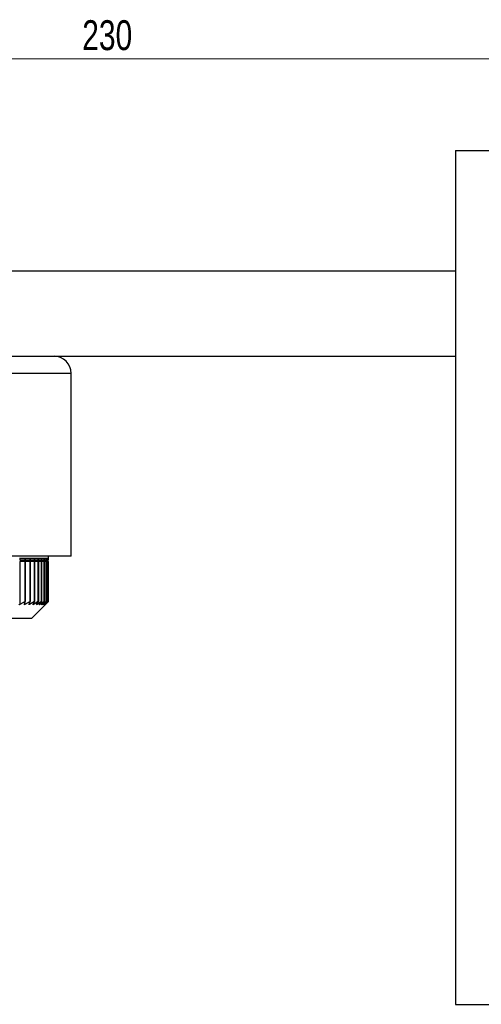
# Model space of a CAD drawing. Header units: millimetres. Extents: x 327 to 983, y 352 to 642.
# Tile 5 of 8: x 640 to 694, y 353 to 468. Entities that reach past the tile are written whole.
import ezdxf

# ---------------------------------------------------------------- set-up
doc = ezdxf.new("R2010")
doc.units = ezdxf.units.MM
doc.styles.add('SLDTEXTSTYLE0', font='TXT', dxfattribs={"width": 0.75})
doc.dimstyles.new('SLDDIMSTYLE0', dxfattribs={"dimtxt": 3.5, "dimasz": 3.556, "dimexe": 0, "dimexo": 0.0625, "dimgap": 0.875, "dimtad": 1, "dimdec": 0, "dimrnd": 1e-09, "dimzin": 12, "dimdsep": 46, "dimtxsty": 'SLDTEXTSTYLE0', "dimblk1": 'CLOSED', "dimblk2": 'CLOSED', "dimsah": 1, "dimcen": 0.09, "dimadec": 0, "dimazin": 3, "dimtfac": 1, "dimtdec": 0, "dimtofl": 0, "dimtmove": 0, "dimatfit": 3, "dimldrblk": 'CLOSED', "dimfxl": 0, "dimfrac": 2, "dimtolj": 1, "dimtzin": 12, "dimarcsym": 0})

# ---------------------------------------------------------------- blocks, each defined once
blk = doc.blocks.new('_Closed')
at = {"color": 0, "linetype": 'ByBlock', "lineweight": -2}
for p, q in [((-1, 0.166667), (0, 0)), ((-1, 0.166667), (-1, -0.166667)), ((0, 0), (-1, -0.166667)), ((0, 0), (-1, 0))]:
    blk.add_line(p, q, dxfattribs=at)
blk = doc.blocks.new('_D')
at = {"color": 7, "linetype": 'Continuous', "lineweight": 0}
for p, q in [((536.4, 439.67), (536.4, 464.52)), ((766.4, 439.67), (766.4, 464.52)), ((536.4, 463.52), (766.4, 463.52))]:
    blk.add_line(p, q, dxfattribs=at)
at = {"color": 7, "linetype": 'Continuous', "lineweight": 18, "xscale": 3.556, "yscale": 3.556}
for p, rotation in [((536.4, 463.52, -22.4), 179.9999999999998), ((766.4, 463.52, -22.4), 359.9999999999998)]:
    blk.add_blockref('_Closed', p, dxfattribs=dict(at, rotation=rotation))
at = {"color": 7, "linetype": 'Continuous', "lineweight": 18, "insert": (647.7, 468.03), "char_height": 3.5, "attachment_point": 1, "style": 'SLDTEXTSTYLE0'}
blk.add_mtext('230', dxfattribs=at)

msp = doc.modelspace()

# ---------------------------------------------------------------- linework, layer by layer
at = {"color": 7, "linetype": 'Continuous', "lineweight": 25}
for p, q in [((691.4, 452.77), (691.4, 352.77)), ((691.4, 452.77), (721.4, 452.77)), ((536.4, 438.67), (691.4, 438.67)), ((606.4, 428.67), (644.4, 428.67)), ((644.4, 428.67), (691.4, 428.67)), ((646.4, 405.27), (646.4, 426.67)), ((646.4, 405.27), (606.4, 405.27)), ((641.01, 404.97), (640.38, 404.97)), ((640.39, 404.97), (640.39, 404.85)), ((640.39, 404.85), (641.01, 404.85)), ((641.01, 404.85), (641.01, 404.97)), ((641.01, 404.85), (641.03, 404.85)), ((641.59, 404.97), (641.03, 404.97)), ((641.03, 404.97), (641.03, 404.85)), ((641.03, 404.85), (641.59, 404.85)), ((641.59, 404.85), (641.59, 404.97)), ((641.59, 404.85), (641.61, 404.85)), ((642.11, 404.97), (641.61, 404.97)), ((641.61, 404.97), (641.61, 404.85)), ((641.61, 404.85), (642.11, 404.85)), ((642.11, 404.85), (642.11, 404.97)), ((642.11, 404.85), (642.13, 404.85)), ((642.56, 404.97), (642.13, 404.97)), ((642.13, 404.97), (642.13, 404.85)), ((642.13, 404.85), (642.56, 404.85)), ((642.56, 404.85), (642.56, 404.97)), ((642.56, 404.85), (642.57, 404.85)), ((642.93, 404.97), (642.57, 404.97)), ((642.57, 404.97), (642.57, 404.85)), ((642.57, 404.85), (642.93, 404.85)), ((642.93, 404.85), (642.93, 404.97)), ((642.93, 404.85), (642.95, 404.85)), ((643.24, 404.97), (642.95, 404.97)), ((642.95, 404.97), (642.95, 404.85)), ((642.95, 404.85), (643.24, 404.85)), ((643.24, 404.85), (643.24, 404.97)), ((643.24, 404.85), (643.25, 404.85)), ((643.48, 404.97), (643.25, 404.97)), ((643.25, 404.97), (643.25, 404.85)), ((643.25, 404.85), (643.48, 404.85)), ((643.64, 404.97), (643.48, 404.97)), ((643.48, 404.97), (643.48, 404.85)), ((643.48, 404.85), (643.48, 404.97)), ((643.48, 404.85), (643.48, 404.85)), ((643.48, 404.85), (643.64, 404.85)), ((643.73, 404.97), (643.64, 404.97)), ((643.64, 404.97), (643.64, 404.85)), ((643.64, 404.85), (643.64, 404.97)), ((643.64, 404.85), (643.64, 404.85)), ((643.64, 404.85), (643.73, 404.85)), ((643.75, 404.97), (643.73, 404.97)), ((643.73, 404.97), (643.73, 404.85)), ((643.73, 404.85), (643.73, 404.97)), ((643.73, 404.85), (643.73, 404.85)), ((643.73, 404.85), (643.75, 404.85)), ((643.75, 404.97), (643.75, 405.27)), ((643.75, 404.85), (643.75, 404.97)), ((640.39, 404.62), (640.39, 399.59)), ((641.01, 404.62), (640.39, 404.62)), ((641.01, 399.97), (641.01, 404.62)), ((641.03, 404.62), (641.01, 404.62)), ((641.03, 404.62), (641.03, 399.97)), ((641.59, 404.62), (641.03, 404.62)), ((641.59, 399.97), (641.59, 404.62)), ((641.61, 404.62), (641.59, 404.62)), ((641.61, 404.62), (641.61, 399.97)), ((642.11, 404.62), (641.61, 404.62)), ((642.11, 399.97), (642.11, 404.62)), ((642.13, 404.62), (642.11, 404.62)), ((642.13, 404.62), (642.13, 399.97)), ((642.56, 404.62), (642.13, 404.62)), ((642.56, 399.97), (642.56, 404.62)), ((642.57, 404.62), (642.56, 404.62)), ((642.57, 404.62), (642.57, 399.97)), ((642.93, 404.62), (642.57, 404.62)), ((642.93, 399.97), (642.93, 404.62)), ((642.95, 404.62), (642.93, 404.62)), ((642.95, 404.62), (642.95, 399.97)), ((643.24, 404.62), (642.95, 404.62)), ((643.24, 399.97), (643.24, 404.62)), ((643.25, 404.62), (643.24, 404.62)), ((643.25, 404.62), (643.25, 399.97)), ((643.48, 404.62), (643.25, 404.62)), ((643.48, 399.97), (643.48, 404.62)), ((643.48, 404.62), (643.48, 399.97)), ((643.48, 404.62), (643.48, 404.62)), ((643.64, 404.62), (643.48, 404.62)), ((643.64, 399.97), (643.64, 404.62)), ((643.64, 404.62), (643.64, 399.97)), ((643.64, 404.62), (643.64, 404.62)), ((643.73, 404.62), (643.64, 404.62)), ((643.73, 399.97), (643.73, 404.62)), ((643.73, 404.62), (643.73, 399.97)), ((643.73, 404.62), (643.73, 404.62)), ((643.75, 404.62), (643.73, 404.62)), ((643.75, 399.97), (643.75, 404.62)), ((641.01, 399.97), (640.39, 399.59)), ((640.94, 399.59), (641.03, 399.97)), ((641.59, 399.97), (640.99, 399.59)), ((641.01, 399.97), (641.03, 399.97)), ((641.49, 399.59), (641.61, 399.97)), ((642.11, 399.97), (641.53, 399.59)), ((641.59, 399.97), (641.61, 399.97)), ((641.75, 397.97), (643.56, 399.77)), ((641.96, 399.59), (642.13, 399.97)), ((642.56, 399.97), (642, 399.59)), ((642.11, 399.97), (642.13, 399.97)), ((642.37, 399.59), (642.57, 399.97)), ((642.93, 399.97), (642.41, 399.59)), ((642.56, 399.97), (642.57, 399.97)), ((642.71, 399.59), (642.95, 399.97)), ((643.24, 399.97), (642.74, 399.59)), ((642.93, 399.97), (642.95, 399.97)), ((642.98, 399.59), (643.25, 399.97)), ((643.48, 399.97), (643, 399.59)), ((643.18, 399.59), (643.48, 399.97)), ((643.64, 399.97), (643.2, 399.59)), ((643.24, 399.97), (643.25, 399.97)), ((643.31, 399.59), (643.64, 399.97)), ((643.73, 399.97), (643.32, 399.59)), ((643.37, 399.59), (643.73, 399.97)), ((643.75, 399.97), (643.37, 399.59)), ((643.48, 399.97), (643.48, 399.97)), ((643.64, 399.97), (643.64, 399.97)), ((643.73, 399.97), (643.73, 399.97)), ((641.75, 397.97), (571.05, 397.97)), ((691.4, 352.77), (721.4, 352.77))]:
    msp.add_line(p, q, dxfattribs=at)
at = {"color": 8, "linetype": 'Continuous', "lineweight": 25}
for p, q in [((646.4, 426.67), (606.4, 426.67)), ((640.99, 399.8), (640.99, 399.59)), ((641.53, 399.72), (641.53, 399.59)), ((642, 399.68), (642, 399.59)), ((642.41, 399.65), (642.41, 399.59)), ((642.74, 399.63), (642.74, 399.59)), ((643, 399.62), (643, 399.59)), ((643.2, 399.61), (643.2, 399.59)), ((643.32, 399.6), (643.32, 399.59))]:
    msp.add_line(p, q, dxfattribs=at)
at = {"color": 7, "linetype": 'Continuous', "lineweight": 25}
msp.add_arc((644.4, 426.67), 2, 0, 90, dxfattribs=at)
for points, knots in [([(640.39, 399.59), (640.38, 399.59), (640.36, 399.58), (640.34, 399.57), (640.33, 399.58), (640.33, 399.59), (640.33, 399.59)], [0, 0, 0, 0, 0.263612, 0.530451, 0.776854, 1, 1, 1, 1]), ([(640.99, 399.59), (640.98, 399.59), (640.97, 399.58), (640.95, 399.57), (640.94, 399.58), (640.94, 399.59), (640.94, 399.59)], [0, 0, 0, 0, 0.2635505, 0.5303986, 0.7768059, 1, 1, 1, 1]), ([(641.53, 399.59), (641.52, 399.59), (641.51, 399.58), (641.49, 399.57), (641.48, 399.58), (641.49, 399.59), (641.49, 399.59)], [0, 0, 0, 0, 0.263423, 0.530292, 0.776708, 1, 1, 1, 1]), ([(642, 399.59), (642, 399.59), (641.98, 399.58), (641.96, 399.57), (641.96, 399.58), (641.96, 399.59), (641.96, 399.59)], [0, 0, 0, 0, 0.263499, 0.530354, 0.776764, 1, 1, 1, 1]), ([(642.41, 399.59), (642.4, 399.59), (642.38, 399.58), (642.37, 399.57), (642.37, 399.58), (642.37, 399.59), (642.37, 399.59)], [0, 0, 0, 0, 0.263565, 0.530408, 0.776814, 1, 1, 1, 1]), ([(642.74, 399.59), (642.73, 399.58), (642.72, 399.57), (642.71, 399.57), (642.71, 399.58), (642.71, 399.59), (642.71, 399.59)], [0, 0, 0, 0, 0.263624, 0.530456, 0.776857, 1, 1, 1, 1]), ([(643, 399.59), (643, 399.58), (642.98, 399.57), (642.97, 399.57), (642.97, 399.58), (642.98, 399.58), (642.98, 399.59)], [0, 0, 0, 0, 0.2636753, 0.5304986, 0.7768953, 1, 1, 1, 1]), ([(643.2, 399.59), (643.19, 399.58), (643.18, 399.57), (643.17, 399.57), (643.17, 399.58), (643.18, 399.58), (643.18, 399.59)], [0, 0, 0, 0, 0.2637209, 0.5305362, 0.7769293, 1, 1, 1, 1]), ([(643.32, 399.59), (643.31, 399.58), (643.3, 399.57), (643.29, 399.57), (643.3, 399.57), (643.31, 399.58), (643.31, 399.59)], [0, 0, 0, 0, 0.263761, 0.530569, 0.77696, 1, 1, 1, 1]), ([(643.37, 399.59), (643.36, 399.58), (643.35, 399.57), (643.35, 399.57), (643.35, 399.57), (643.36, 399.58), (643.37, 399.59)], [0, 0, 0, 0, 0.263797, 0.530599, 0.776986, 1, 1, 1, 1])]:
    msp.add_open_spline(points, degree=3, knots=knots, dxfattribs=at)

# ---------------------------------------------------------------- dimensions: what is measured, and where the dimension line sits
at = {"color": 7, "linetype": 'Continuous', "lineweight": 18}
dim = msp.add_linear_dim(base=(766.4, 463.52), p1=(536.4, 438.67), p2=(766.4, 438.67), dimstyle='SLDDIMSTYLE0', dxfattribs=at)
dim.commit()
dim.dimension.update_dxf_attribs({"geometry": '_D', "text_midpoint": (651.58, 463.52), "dimtype": 160})

doc.saveas('drawing.dxf')
